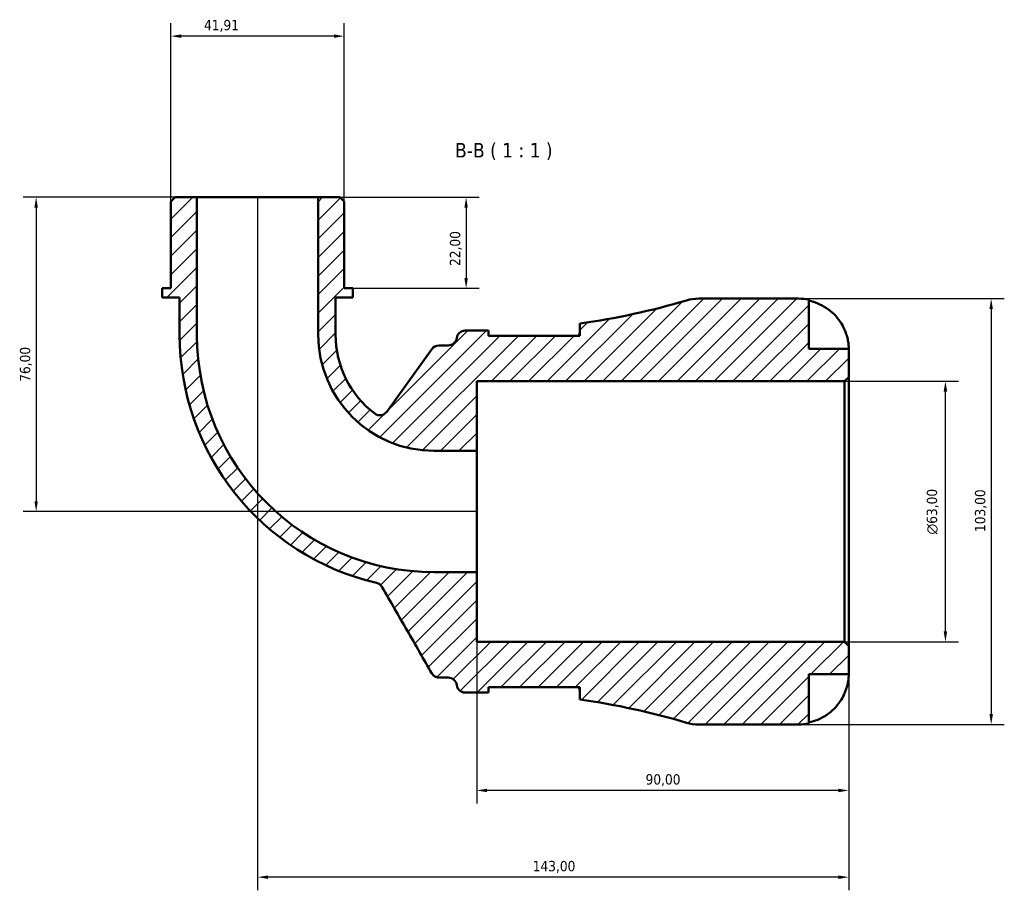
# Model space of a CAD drawing. Header units: millimetres. Extents: x 0 to 902, y 0 to 877.
# Tile 4 of 6: x 276 to 514, y 666 to 877. Entities that reach past the tile are written whole.
import ezdxf

# ---------------------------------------------------------------- set-up
doc = ezdxf.new("R2010")
doc.units = ezdxf.units.MM
for name, color, linetype, lineweight in [('Dimension (ISO)', 7, 'Continuous', 25), ('Hatch (ISO)', 7, 'Continuous', 18), ('Symbol (ISO)', 7, 'Continuous', 25), ('Visible (ISO)', 7, 'Continuous', 50)]:
    doc.layers.add(name, color=color, linetype=linetype, lineweight=lineweight)
doc.styles.add('Label Text (ISO)', font='tahoma.ttf')
doc.styles.add('Note Text (ISO)', font='tahoma.ttf')
doc.dimstyles.new('Default (ISO)', dxfattribs={"dimtxt": 2.5, "dimasz": 2.5, "dimexe": 3.175, "dimexo": 0, "dimgap": 0.762, "dimtad": 1, "dimrnd": 1e-08, "dimzin": 0, "dimtxsty": 'Note Text (ISO)', "dimcen": 0.09, "dimdle": 10, "dimclrd": 256, "dimclre": 256, "dimclrt": 256, "dimazin": 0, "dimtfac": 1.402080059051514, "dimtmove": 0, "dimatfit": 3, "dimfxl": 1, "dimtolj": 1, "dimtzin": 0, "dimlwd": -1, "dimlwe": -1, "dimarcsym": 0})

# ---------------------------------------------------------------- blocks, each defined once
blk = doc.blocks.new('*D7')
at = {"layer": 'Defpoints', "color": 0, "transparency": 16777216}
for p in [(475.0427675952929, 789.2451511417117), (499.4520365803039, 789.2451511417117), (475.0427675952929, 726.2451511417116)]:
    blk.add_point(p, dxfattribs=at)
at = {"layer": 'Dimension (ISO)', "transparency": 16777216}
for p, q in [((475.0427675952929, 789.2451511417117), (502.6270365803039, 789.2451511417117)), ((499.4520365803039, 728.7451511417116), (499.4520365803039, 786.7451511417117)), ((475.0427675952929, 726.2451511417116), (502.6270365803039, 726.2451511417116))]:
    blk.add_line(p, q, dxfattribs=at)
for points in [[(499.0353699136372, 786.7451511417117), (499.8687032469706, 786.7451511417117), (499.4520365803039, 789.2451511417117)], [(499.0353699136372, 728.7451511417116), (499.8687032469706, 728.7451511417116), (499.4520365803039, 726.2451511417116)]]:
    blk.add_solid(points, dxfattribs=at)
at = {"layer": 'Dimension (ISO)', "color": 232, "true_color": 0xca0064, "transparency": 16777216, "insert": (494.9285386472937, 752.1899507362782), "char_height": 2.5, "attachment_point": 1, "rotation": 90, "style": 'Note Text (ISO)'}
blk.add_mtext('\\A1;\\fAIGDT|b0|i0;\\H2.5000;\\ln\\fTahoma|b0|i0;\\H2.5000;63,00', dxfattribs=at)
blk = doc.blocks.new('*D8')
at = {"layer": 'Defpoints', "color": 0, "transparency": 16777216}
for p in [(312.1177675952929, 872.7301511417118), (312.1177675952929, 832.7151511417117), (354.0277675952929, 832.7151511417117)]:
    blk.add_point(p, dxfattribs=at)
at = {"layer": 'Dimension (ISO)', "transparency": 16777216}
for p, q in [((312.1177675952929, 832.7151511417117), (312.1177675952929, 875.9051511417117)), ((354.0277675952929, 832.7151511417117), (354.0277675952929, 875.9051511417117)), ((351.5277675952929, 872.7301511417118), (314.6177675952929, 872.7301511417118))]:
    blk.add_line(p, q, dxfattribs=at)
for points in [[(314.6177675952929, 873.1468178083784), (314.6177675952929, 872.3134844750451), (312.1177675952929, 872.7301511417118)], [(351.5277675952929, 873.1468178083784), (351.5277675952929, 872.3134844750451), (354.0277675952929, 872.7301511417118)]]:
    blk.add_solid(points, dxfattribs=at)
at = {"layer": 'Dimension (ISO)', "color": 232, "true_color": 0xca0064, "transparency": 16777216, "insert": (320.1190214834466, 876.6637427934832), "char_height": 2.5, "attachment_point": 1, "style": 'Note Text (ISO)'}
blk.add_mtext('\\A1;41,91', dxfattribs=at)
blk = doc.blocks.new('*D9')
at = {"layer": 'Defpoints', "color": 0, "transparency": 16777216}
for p in [(347.7412675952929, 833.7451511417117), (356.1232675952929, 811.7451511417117), (383.5150440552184, 811.7451511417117)]:
    blk.add_point(p, dxfattribs=at)
at = {"layer": 'Dimension (ISO)', "transparency": 16777216}
for p, q in [((347.7412675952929, 833.7451511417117), (386.6900440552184, 833.7451511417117)), ((383.5150440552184, 831.2451511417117), (383.5150440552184, 814.2451511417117)), ((356.1232675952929, 811.7451511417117), (386.6900440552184, 811.7451511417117))]:
    blk.add_line(p, q, dxfattribs=at)
for points in [[(383.0983773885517, 831.2451511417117), (383.9317107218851, 831.2451511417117), (383.5150440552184, 833.7451511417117)], [(383.0983773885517, 814.2451511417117), (383.9317107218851, 814.2451511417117), (383.5150440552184, 811.7451511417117)]]:
    blk.add_solid(points, dxfattribs=at)
at = {"layer": 'Dimension (ISO)', "color": 232, "true_color": 0xca0064, "transparency": 16777216, "insert": (379.5797734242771, 817.1316521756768), "char_height": 2.5, "attachment_point": 1, "rotation": 90, "style": 'Note Text (ISO)'}
blk.add_mtext('\\A1;22,00', dxfattribs=at)
blk = doc.blocks.new('*D10')
at = {"layer": 'Defpoints', "color": 0, "transparency": 16777216}
for p in [(318.4042675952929, 833.7451511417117), (279.5066758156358, 757.7451511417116), (386.0727675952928, 757.7451511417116)]:
    blk.add_point(p, dxfattribs=at)
at = {"layer": 'Dimension (ISO)', "transparency": 16777216}
for p, q in [((318.4042675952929, 833.7451511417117), (276.3316758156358, 833.7451511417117)), ((279.5066758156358, 831.2451511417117), (279.5066758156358, 760.2451511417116)), ((386.0727675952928, 757.7451511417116), (276.3316758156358, 757.7451511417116))]:
    blk.add_line(p, q, dxfattribs=at)
for points in [[(279.0900091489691, 831.2451511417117), (279.9233424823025, 831.2451511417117), (279.5066758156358, 833.7451511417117)], [(279.0900091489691, 760.2451511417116), (279.9233424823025, 760.2451511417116), (279.5066758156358, 757.7451511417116)]]:
    blk.add_solid(points, dxfattribs=at)
at = {"layer": 'Dimension (ISO)', "color": 232, "true_color": 0xca0064, "transparency": 16777216, "insert": (275.5730841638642, 789.1232572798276), "char_height": 2.5, "attachment_point": 1, "rotation": 90, "style": 'Note Text (ISO)'}
blk.add_mtext('\\A1;76,00', dxfattribs=at)
blk = doc.blocks.new('*D11')
at = {"layer": 'Defpoints', "color": 0, "transparency": 16777216}
for p in [(386.0727675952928, 743.0766511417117), (476.0727675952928, 725.2151511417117), (386.0727675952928, 690.2809202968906)]:
    blk.add_point(p, dxfattribs=at)
at = {"layer": 'Dimension (ISO)', "transparency": 16777216}
for p, q in [((386.0727675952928, 743.0766511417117), (386.0727675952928, 687.1059202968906)), ((476.0727675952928, 725.2151511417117), (476.0727675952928, 687.1059202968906)), ((473.5727675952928, 690.2809202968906), (388.5727675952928, 690.2809202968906))]:
    blk.add_line(p, q, dxfattribs=at)
for points in [[(388.5727675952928, 690.6975869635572), (388.5727675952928, 689.864253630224), (386.0727675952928, 690.2809202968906)], [(473.5727675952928, 690.6975869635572), (473.5727675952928, 689.864253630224), (476.0727675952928, 690.2809202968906)]]:
    blk.add_solid(points, dxfattribs=at)
at = {"layer": 'Dimension (ISO)', "color": 232, "true_color": 0xca0064, "transparency": 16777216, "insert": (426.9240100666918, 694.214511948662), "char_height": 2.5, "attachment_point": 1, "style": 'Note Text (ISO)'}
blk.add_mtext('\\A1;90,00', dxfattribs=at)
blk = doc.blocks.new('*D12')
at = {"layer": 'Defpoints', "color": 0, "transparency": 16777216}
for p in [(333.0727675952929, 833.7451511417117), (476.0727675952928, 725.2151511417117), (333.0727675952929, 669.3076504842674)]:
    blk.add_point(p, dxfattribs=at)
at = {"layer": 'Dimension (ISO)', "transparency": 16777216}
for p, q in [((333.0727675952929, 833.7451511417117), (333.0727675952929, 666.1326504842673)), ((476.0727675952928, 725.2151511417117), (476.0727675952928, 666.1326504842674)), ((473.5727675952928, 669.3076504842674), (335.5727675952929, 669.3076504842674))]:
    blk.add_line(p, q, dxfattribs=at)
for points in [[(335.5727675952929, 669.724317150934), (335.5727675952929, 668.8909838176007), (333.0727675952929, 669.3076504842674)], [(473.5727675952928, 669.724317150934), (473.5727675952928, 668.8909838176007), (476.0727675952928, 669.3076504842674)]]:
    blk.add_solid(points, dxfattribs=at)
at = {"layer": 'Dimension (ISO)', "color": 232, "true_color": 0xca0064, "transparency": 16777216, "insert": (399.6189395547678, 673.2429211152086), "char_height": 2.5, "attachment_point": 1, "style": 'Note Text (ISO)'}
blk.add_mtext('\\A1;143,00', dxfattribs=at)
blk = doc.blocks.new('*D13')
at = {"layer": 'Defpoints', "color": 0, "transparency": 16777216}
for p in [(463.9477675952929, 809.2451511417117), (463.9477675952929, 706.2451511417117), (510.5210668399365, 706.2451511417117)]:
    blk.add_point(p, dxfattribs=at)
at = {"layer": 'Dimension (ISO)', "transparency": 16777216}
for p, q in [((463.9477675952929, 809.2451511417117), (513.6960668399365, 809.2451511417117)), ((510.5210668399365, 806.7451511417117), (510.5210668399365, 708.7451511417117)), ((463.9477675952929, 706.2451511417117), (513.6960668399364, 706.2451511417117))]:
    blk.add_line(p, q, dxfattribs=at)
for points in [[(510.1044001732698, 806.7451511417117), (510.9377335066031, 806.7451511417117), (510.5210668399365, 809.2451511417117)], [(510.1044001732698, 708.7451511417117), (510.9377335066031, 708.7451511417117), (510.5210668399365, 706.2451511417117)]]:
    blk.add_solid(points, dxfattribs=at)
at = {"layer": 'Dimension (ISO)', "color": 232, "true_color": 0xca0064, "transparency": 16777216, "insert": (506.5857962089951, 752.7913231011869), "char_height": 2.5, "attachment_point": 1, "rotation": 90, "style": 'Note Text (ISO)'}
blk.add_mtext('\\A1;103,00', dxfattribs=at)

msp = doc.modelspace()

# ---------------------------------------------------------------- hatches: boundary and pattern name
at = {"layer": 'Hatch (ISO)'}
h = msp.add_hatch(dxfattribs=at)
h.set_pattern_fill('ANSI31', color=256, scale=25.4, style=0)
h.set_pattern_definition([(45, (0, 0), (-2.245064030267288, 2.245064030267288), [])])
edge = h.paths.add_edge_path()
edge.add_ellipse((439.7910390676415, 716.5451511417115), major_axis=(-2.931299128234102, -9.874081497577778), ratio=1, start_angle=3.087917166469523e-15, end_angle=16.53447088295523)
edge.add_line((439.7910390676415, 706.2451511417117), (463.9477675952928, 706.2451511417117))
edge.add_ellipse((463.9477675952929, 718.3701511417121), major_axis=(0, -12.12500000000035), ratio=1, start_angle=0, end_angle=11.53695903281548)
edge.add_line((466.3727675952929, 706.4901258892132), (466.3727675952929, 718.3701511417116))
edge.add_line((466.3727675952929, 718.3701511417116), (476.0727675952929, 718.3701511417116))
edge.add_line((476.0727675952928, 718.3701511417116), (476.0727675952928, 725.2151511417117))
edge.add_line((476.0727675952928, 725.2151511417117), (475.0427675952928, 726.2451511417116))
edge.add_line((475.0427675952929, 726.2451511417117), (386.0727675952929, 726.2451511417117))
edge.add_line((386.0727675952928, 726.2451511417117), (386.0727675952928, 743.0766511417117))
edge.add_line((386.0727675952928, 743.0766511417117), (375.8252675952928, 743.0766511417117))
edge.add_ellipse((375.8252675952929, 800.4976511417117), major_axis=(0, -57.42100000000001), ratio=1, start_angle=270, end_angle=360, ccw=False)
edge.add_line((318.4042675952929, 800.4976511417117), (318.4042675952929, 833.7451511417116))
edge.add_line((318.4042675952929, 833.7451511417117), (313.1477675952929, 833.7451511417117))
edge.add_line((313.1477675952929, 833.7451511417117), (312.1177675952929, 832.7151511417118))
edge.add_line((312.1177675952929, 832.7151511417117), (312.1177675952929, 811.7451511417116))
edge.add_line((312.1177675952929, 811.7451511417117), (310.0222675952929, 811.7451511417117))
edge.add_line((310.0222675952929, 811.7451511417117), (310.0222675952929, 809.5451511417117))
edge.add_line((310.0222675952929, 809.5451511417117), (314.2132675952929, 809.5451511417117))
edge.add_line((314.2132675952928, 809.5451511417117), (314.2132675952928, 800.4976511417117))
edge.add_ellipse((375.8252675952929, 800.4976511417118), major_axis=(-61.61200000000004, -1.77635683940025e-14), ratio=1, start_angle=0, end_angle=76.88047271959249)
edge.add_spline(control_points=[(361.8403761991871, 740.4938066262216), (361.98389211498, 740.4603578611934), (362.1234054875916, 740.4116058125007), (362.3896322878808, 740.2851706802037), (362.5155788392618, 740.2078517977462), (362.8444684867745, 739.95376725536), (363.0226817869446, 739.7498802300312), (363.1568030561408, 739.5175753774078)], knot_values=[-0.1688901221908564, -0.1688901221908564, -0.1688901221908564, -0.1688901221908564, -0.1246814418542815, -0.1246814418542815, -0.080472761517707, -0.080472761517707, 0, 0, 0, 0], degree=3, periodic=0)
edge.add_line((363.1568030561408, 739.5175753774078), (375.2305968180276, 718.6051511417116))
edge.add_spline(control_points=[(375.2305968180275, 718.6051511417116), (375.3437694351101, 718.4091304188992), (375.4884792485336, 718.2330956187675), (375.8293191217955, 717.935174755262), (376.0231306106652, 717.8153153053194), (376.4806886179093, 717.6275448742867), (376.7463666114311, 717.5751511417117), (377.0146091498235, 717.5751511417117)], knot_values=[-0.2162799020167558, -0.2162799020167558, -0.2162799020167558, -0.2162799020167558, -0.1483763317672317, -0.1483763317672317, -0.08047276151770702, -0.08047276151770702, 0, 0, 0, 0], degree=3, periodic=0)
edge.add_line((377.0146091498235, 717.5751511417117), (379.1975818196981, 717.5751511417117))
edge.add_ellipse((379.1975818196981, 715.5151511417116), major_axis=(8.881784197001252e-15, 2.060000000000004), ratio=1, start_angle=277.18075578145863, end_angle=360, ccw=False)
edge.add_ellipse((383.2852675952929, 716.0301511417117), major_axis=(-2.043842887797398, -0.257499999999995), ratio=1, start_angle=0, end_angle=82.81924421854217)
edge.add_line((383.2852675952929, 713.9701511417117), (386.6252675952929, 713.9701511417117))
edge.add_ellipse((386.6252675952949, 537.4562429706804), major_axis=(-2.025046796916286e-12, 176.5139081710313), ratio=1, start_angle=359.24772622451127, end_angle=360, ccw=False)
edge.add_line((388.942767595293, 713.9549369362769), (388.9427675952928, 715.2301511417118))
edge.add_line((388.9427675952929, 715.2301511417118), (410.9927675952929, 715.2301511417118))
edge.add_line((410.9927675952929, 715.2301511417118), (410.9927675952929, 712.2801106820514))
edge.add_ellipse((386.625267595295, 537.4562429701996), major_axis=(24.3674999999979, 174.8238677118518), ratio=1, start_angle=351.4004726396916, end_angle=360, ccw=False)
edge = h.paths.add_edge_path()
edge.add_ellipse((439.7910390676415, 798.945151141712), major_axis=(3.552713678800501e-14, 10.2999999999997), ratio=1, start_angle=0, end_angle=16.53447088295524)
edge.add_ellipse((386.625267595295, 978.0340593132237), major_axis=(50.23447234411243, -169.214826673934), ratio=1, start_angle=351.4004726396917, end_angle=360, ccw=False)
edge.add_line((410.9927675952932, 803.2101916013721), (410.9927675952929, 800.2601511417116))
edge.add_line((410.9927675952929, 800.2601511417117), (388.9427675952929, 800.2601511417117))
edge.add_line((388.9427675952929, 800.2601511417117), (388.9427675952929, 801.5353653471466))
edge.add_ellipse((386.6252675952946, 978.0340593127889), major_axis=(2.317499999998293, -176.4986939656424), ratio=1, start_angle=359.24772622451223, end_angle=360, ccw=False)
edge.add_line((386.6252675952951, 801.5201511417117), (383.2852675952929, 801.5201511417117))
edge.add_ellipse((383.2852675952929, 799.4601511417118), major_axis=(-2.664535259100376e-14, 2.060000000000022), ratio=1, start_angle=0, end_angle=82.8192442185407)
edge.add_ellipse((379.1975818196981, 799.9751511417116), major_axis=(2.043842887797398, -0.2575000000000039), ratio=1, start_angle=277.1807557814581, end_angle=360, ccw=False)
edge.add_line((379.1975818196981, 797.9151511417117), (376.8823074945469, 797.9151511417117))
edge.add_ellipse((376.8823074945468, 795.8551511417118), major_axis=(1.77635683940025e-14, 2.059999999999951), ratio=1, start_angle=0, end_angle=54.32709197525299)
edge.add_line((375.2088472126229, 797.056454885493), (364.3207127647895, 781.8888832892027))
edge.add_ellipse((362.6472524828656, 783.0901870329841), major_axis=(1.673460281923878, -1.201303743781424), ratio=1, start_angle=268.546004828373, end_angle=359.99999999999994, ccw=False)
edge.add_ellipse((375.8252675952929, 800.4976511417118), major_axis=(-14.42139491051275, -19.04990335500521), ratio=1, start_angle=307.12690319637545, end_angle=360, ccw=False)
edge.add_line((351.9322675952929, 800.4976511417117), (351.9322675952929, 809.5451511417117))
edge.add_line((351.9322675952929, 809.5451511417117), (356.1232675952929, 809.5451511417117))
edge.add_line((356.1232675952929, 809.5451511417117), (356.1232675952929, 811.7451511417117))
edge.add_line((356.1232675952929, 811.7451511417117), (354.0277675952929, 811.7451511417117))
edge.add_line((354.0277675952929, 811.7451511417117), (354.0277675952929, 832.7151511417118))
edge.add_line((354.0277675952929, 832.7151511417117), (352.9977675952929, 833.7451511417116))
edge.add_line((352.9977675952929, 833.7451511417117), (347.7412675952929, 833.7451511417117))
edge.add_line((347.7412675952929, 833.7451511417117), (347.7412675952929, 800.4976511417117))
edge.add_ellipse((375.8252675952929, 800.4976511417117), major_axis=(-28.08400000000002, 5.990919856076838e-40), ratio=1, start_angle=0, end_angle=90)
edge.add_line((375.8252675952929, 772.4136511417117), (386.0727675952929, 772.4136511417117))
edge.add_line((386.0727675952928, 772.4136511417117), (386.0727675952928, 789.2451511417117))
edge.add_line((386.0727675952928, 789.2451511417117), (475.0427675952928, 789.2451511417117))
edge.add_line((475.0427675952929, 789.2451511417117), (476.0727675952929, 790.2751511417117))
edge.add_line((476.0727675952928, 790.2751511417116), (476.0727675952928, 797.1201511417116))
edge.add_line((476.0727675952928, 797.1201511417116), (466.3727675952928, 797.1201511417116))
edge.add_line((466.3727675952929, 797.1201511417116), (466.3727675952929, 809.00017639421))
edge.add_ellipse((463.9477675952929, 797.1201511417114), major_axis=(2.425000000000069, 11.88002525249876), ratio=1, start_angle=0, end_angle=11.53695903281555)
edge.add_line((463.9477675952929, 809.2451511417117), (439.7910390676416, 809.2451511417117))

# ---------------------------------------------------------------- linework, layer by layer
at = {"layer": 'Visible (ISO)'}
for p, q in [((313.1477675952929, 833.7451511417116), (312.1177675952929, 832.7151511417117)), ((318.4042675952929, 833.7451511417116), (313.1477675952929, 833.7451511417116)), ((318.4042675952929, 800.4976511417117), (318.4042675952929, 833.7451511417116)), ((347.7412675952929, 833.7451511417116), (318.4042675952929, 833.7451511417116)), ((352.9977675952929, 833.7451511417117), (347.7412675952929, 833.7451511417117)), ((347.7412675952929, 833.7451511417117), (347.7412675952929, 800.4976511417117)), ((354.0277675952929, 832.7151511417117), (352.9977675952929, 833.7451511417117)), ((312.1177675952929, 832.7151511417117), (312.1177675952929, 811.7451511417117)), ((354.0277675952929, 811.7451511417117), (354.0277675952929, 832.7151511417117)), ((312.1177675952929, 811.7451511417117), (310.0222675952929, 811.7451511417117)), ((310.0222675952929, 811.7451511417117), (310.0222675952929, 809.5451511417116)), ((356.1232675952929, 811.7451511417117), (354.0277675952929, 811.7451511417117)), ((356.1232675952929, 809.5451511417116), (356.1232675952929, 811.7451511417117)), ((310.0222675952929, 809.5451511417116), (314.2132675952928, 809.5451511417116)), ((314.2132675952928, 809.5451511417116), (314.2132675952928, 800.4976511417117)), ((351.9322675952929, 800.4976511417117), (351.9322675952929, 809.5451511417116)), ((351.9322675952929, 809.5451511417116), (356.1232675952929, 809.5451511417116)), ((463.9477675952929, 809.2451511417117), (439.7910390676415, 809.2451511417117)), ((466.3727675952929, 797.1201511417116), (466.3727675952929, 809.00017639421)), ((410.9927675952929, 803.2101916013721), (410.9927675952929, 800.2601511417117)), ((386.6252675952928, 801.5201511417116), (383.2852675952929, 801.5201511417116)), ((388.9427675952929, 800.2601511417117), (388.9427675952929, 801.5353653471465)), ((410.9927675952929, 800.2601511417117), (388.9427675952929, 800.2601511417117)), ((379.1975818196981, 797.9151511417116), (376.8823074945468, 797.9151511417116)), ((375.2088472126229, 797.056454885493), (364.3207127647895, 781.8888832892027)), ((476.0727675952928, 797.1201511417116), (466.3727675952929, 797.1201511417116)), ((476.0727675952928, 790.2751511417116), (476.0727675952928, 797.1201511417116)), ((386.0727675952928, 772.4136511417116), (386.0727675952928, 789.2451511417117)), ((386.0727675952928, 789.2451511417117), (475.0427675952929, 789.2451511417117)), ((475.0427675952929, 789.2451511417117), (476.0727675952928, 790.2751511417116)), ((475.0427675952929, 789.2451511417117), (475.0427675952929, 726.2451511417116)), ((476.0727675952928, 725.2151511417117), (476.0727675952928, 790.2751511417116)), ((375.8252675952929, 772.4136511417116), (386.0727675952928, 772.4136511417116)), ((386.0727675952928, 743.0766511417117), (386.0727675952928, 772.4136511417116)), ((386.0727675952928, 743.0766511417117), (375.8252675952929, 743.0766511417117)), ((386.0727675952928, 726.2451511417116), (386.0727675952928, 743.0766511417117)), ((475.0427675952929, 726.2451511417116), (386.0727675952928, 726.2451511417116)), ((476.0727675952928, 725.2151511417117), (475.0427675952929, 726.2451511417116)), ((476.0727675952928, 718.3701511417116), (476.0727675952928, 725.2151511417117)), ((377.0146091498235, 717.5751511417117), (379.1975818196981, 717.5751511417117)), ((466.3727675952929, 706.4901258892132), (466.3727675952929, 718.3701511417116)), ((466.3727675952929, 718.3701511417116), (476.0727675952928, 718.3701511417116)), ((388.9427675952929, 713.9549369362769), (388.9427675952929, 715.2301511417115)), ((388.9427675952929, 715.2301511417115), (410.9927675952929, 715.2301511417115)), ((410.9927675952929, 715.2301511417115), (410.9927675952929, 712.2801106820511)), ((383.2852675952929, 713.9701511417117), (386.6252675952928, 713.9701511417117)), ((439.7910390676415, 706.2451511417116), (463.9477675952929, 706.2451511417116))]:
    msp.add_line(p, q, dxfattribs=at)
for centre, radius, start, end in [((386.625267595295, 978.0340593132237), 176.5139081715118, 277.9349435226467, 286.5344708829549), ((439.7910390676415, 798.945151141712), 10.2999999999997, 90, 106.5344708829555), ((463.9477675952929, 797.1201511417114), 12.12500000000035, 78.46304096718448, 90), ((375.8252675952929, 800.4976511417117), 61.61200000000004, 180, 256.8804727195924), ((375.8252675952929, 800.4976511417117), 57.42100000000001, 180, 270), ((375.8252675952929, 800.4976511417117), 28.08400000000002, 180, 270), ((375.8252675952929, 800.4976511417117), 23.89300000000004, 180, 232.8730968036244), ((383.2852675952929, 799.4601511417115), 2.060000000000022, 90, 172.8192442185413), ((386.6252675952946, 978.0340593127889), 176.5139081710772, 270.0000000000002, 270.7522737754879), ((376.8823074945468, 795.8551511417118), 2.059999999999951, 90, 144.3270919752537), ((379.1975818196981, 799.9751511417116), 2.060000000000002, 270, 352.8192442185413), ((362.6472524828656, 783.0901870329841), 2.060000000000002, 232.8730968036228, 324.3270919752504), ((379.1975818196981, 715.5151511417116), 2.060000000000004, 7.18075578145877, 90), ((383.2852675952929, 716.0301511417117), 2.060000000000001, 187.1807557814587, 270.000000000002), ((386.6252675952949, 537.4562429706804), 176.5139081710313, 89.24772622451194, 90.00000000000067), ((386.625267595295, 537.4562429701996), 176.5139081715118, 73.46552911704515, 82.06505647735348), ((439.7910390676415, 716.5451511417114), 10.2999999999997, 253.465529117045, 270.0000000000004), ((463.9477675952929, 718.370151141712), 12.12500000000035, 270, 281.5369590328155)]:
    msp.add_arc(centre, radius, start, end, dxfattribs=at)
for points, knots in [([(466.3727675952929, 808.7701951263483), (467.1493155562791, 808.6109684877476), (467.907756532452, 808.3714924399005), (469.2706243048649, 807.8055883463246), (469.9972506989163, 807.4236106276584), (471.3534345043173, 806.5147519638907), (471.9830013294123, 805.9878850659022), (473.0421241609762, 804.9257410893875), (473.5688618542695, 804.292243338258), (474.3762812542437, 803.0796192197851), (474.6866398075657, 802.5200617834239), (474.9409883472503, 801.9701511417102)], [0.2300371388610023, 0.2300371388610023, 0.2300371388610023, 0.2300371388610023, 0.4481544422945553, 0.4481544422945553, 0.6727436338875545, 0.6727436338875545, 0.8973328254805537, 0.8973328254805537, 1.122732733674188, 1.122732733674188, 1.29814861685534, 1.29814861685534, 1.29814861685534, 1.29814861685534]), ([(410.7778982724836, 800.2601391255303), (410.7899073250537, 800.284517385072), (410.8014327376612, 800.3087380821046), (410.931453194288, 800.5921339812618), (410.9927675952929, 800.8311223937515), (410.9927675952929, 801.0460784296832)], [-0.4378894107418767, -0.4378894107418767, -0.4378894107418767, -0.4378894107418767, -0.4181575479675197, -0.4181575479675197, -0.2054532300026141, -0.2054532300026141, -0.2054532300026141, -0.2054532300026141]), ([(474.9409883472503, 801.9701511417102), (475.0980332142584, 801.6306145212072), (475.2402122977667, 801.2859236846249), (475.5156253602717, 800.528726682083), (475.6387928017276, 800.1233975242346), (475.8489030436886, 799.2899462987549), (475.9245940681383, 798.8787771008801), (476.0348854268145, 798.0827876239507), (476.0563417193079, 797.7345214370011), (476.0750416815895, 797.247204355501), (476.0727675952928, 797.1201511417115), (476.0727675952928, 797.1201511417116)], [-0.7751869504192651, -0.7751869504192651, -0.7751869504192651, -0.7751869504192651, -0.6645320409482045, -0.6645320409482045, -0.5318598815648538, -0.5318598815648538, -0.3786619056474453, -0.3786619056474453, -0.1922729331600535, -0.1922729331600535, 0, 0, 0, 0]), ([(361.8403761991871, 740.4938066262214), (361.98389211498, 740.4603578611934), (362.1234054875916, 740.4116058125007), (362.3896322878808, 740.2851706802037), (362.5155788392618, 740.2078517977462), (362.8444684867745, 739.95376725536), (363.0226817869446, 739.7498802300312), (363.1568030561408, 739.5175753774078)], [-0.1688901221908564, -0.1688901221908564, -0.1688901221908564, -0.1688901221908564, -0.1246814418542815, -0.1246814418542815, -0.080472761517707, -0.080472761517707, 0, 0, 0, 0]), ([(363.1568030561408, 739.5175753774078), (365.1930545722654, 735.9906842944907), (367.2293060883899, 732.4637932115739), (371.2539040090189, 725.4929851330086), (373.2422504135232, 722.04906813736), (375.2305968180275, 718.6051511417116)], [-2.533692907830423, -2.533692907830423, -2.533692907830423, -2.533692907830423, -1.31194199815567, -1.31194199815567, -0.1189341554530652, -0.1189341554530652, -0.1189341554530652, -0.1189341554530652]), ([(375.2305968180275, 718.6051511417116), (375.3437694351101, 718.4091304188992), (375.4884792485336, 718.2330956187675), (375.8293191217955, 717.935174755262), (376.0231306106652, 717.8153153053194), (376.4806886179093, 717.6275448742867), (376.7463666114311, 717.5751511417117), (377.0146091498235, 717.5751511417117)], [-0.2162799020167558, -0.2162799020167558, -0.2162799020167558, -0.2162799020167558, -0.1483763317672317, -0.1483763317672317, -0.08047276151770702, -0.08047276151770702, 0, 0, 0, 0]), ([(476.0727675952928, 718.3701511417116), (476.0727675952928, 718.3701511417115), (476.073276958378, 718.3115035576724), (476.0689012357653, 718.0684488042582), (476.0633296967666, 717.8734281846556), (476.0186247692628, 717.2851776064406), (475.9695130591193, 716.8565374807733), (475.8054666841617, 716.0198607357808), (475.7178281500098, 715.6558375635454), (475.5224449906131, 714.9960076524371), (475.4269280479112, 714.7104637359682), (475.2089699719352, 714.1299988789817), (475.0867942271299, 713.8372375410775), (474.9497760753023, 713.5391795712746), (474.9453875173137, 713.5296623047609), (474.9409883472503, 713.5201511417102)], [-3.375359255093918, -3.375359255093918, -3.375359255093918, -3.375359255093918, -3.244720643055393, -3.244720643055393, -3.100812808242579, -3.100812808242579, -2.913185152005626, -2.913185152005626, -2.785408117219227, -2.785408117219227, -2.69094330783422, -2.69094330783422, -2.594272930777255, -2.594272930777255, -2.591082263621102, -2.591082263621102, -2.591082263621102, -2.591082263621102]), ([(474.9409883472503, 713.5201511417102), (474.6866398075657, 712.9702404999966), (474.3762812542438, 712.4106830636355), (473.5688618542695, 711.1980589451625), (473.0421241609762, 710.5645611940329), (471.9830013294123, 709.5024172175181), (471.3534345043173, 708.9755503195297), (469.9972506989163, 708.0666916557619), (469.2706243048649, 707.6847139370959), (467.907756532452, 707.1188098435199), (467.1493155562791, 706.8793337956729), (466.3727675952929, 706.7201071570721)], [5.914314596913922, 5.914314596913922, 5.914314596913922, 5.914314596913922, 6.089730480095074, 6.089730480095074, 6.315130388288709, 6.315130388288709, 6.539719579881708, 6.539719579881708, 6.764308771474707, 6.764308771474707, 6.982426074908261, 6.982426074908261, 6.982426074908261, 6.982426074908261])]:
    msp.add_open_spline(points, degree=3, knots=knots, dxfattribs=at)
msp.add_open_spline([(410.9927675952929, 714.4442238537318), (410.9927675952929, 714.6791749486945), (410.9195292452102, 714.9428042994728), (410.7778937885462, 715.2301513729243)], degree=3, dxfattribs=at)

# ---------------------------------------------------------------- texts
at = {"layer": 'Symbol (ISO)', "insert": (380.8463157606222, 842.7451512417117), "char_height": 3.499999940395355, "attachment_point": 7, "style": 'Label Text (ISO)'}
msp.add_mtext('B-B ( 1 : 1 )', dxfattribs=at)

# ---------------------------------------------------------------- dimensions: what is measured, and where the dimension line sits
at = {"layer": 'Dimension (ISO)'}
dim = msp.add_linear_dim(base=(312.1177675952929, 872.7301511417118), p1=(354.0277675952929, 832.7151511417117), p2=(312.1177675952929, 832.7151511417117), dimstyle='Default (ISO)', override={"dimdec": 2, "dimtp": 0, "dimtm": -0, "dimtdec": 2, "dimtofl": 0, "dimatfit": 1}, dxfattribs=at)
dim.commit()
dim.dimension.update_dxf_attribs({"geometry": '*D8', "text_midpoint": (324.2207675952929, 872.7301511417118), "dimtype": 160})
for base, p1, p2, angle, picture, middle in [((279.5066758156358, 757.7451511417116), (318.4042675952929, 833.7451511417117), (386.0727675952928, 757.7451511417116), 90, '*D10', (279.5066758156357, 793.2451511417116)), ((333.0727675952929, 669.3076504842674), (476.0727675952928, 725.2151511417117), (333.0727675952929, 833.7451511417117), 180, '*D12', (404.5727675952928, 669.3076504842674)), ((383.5150440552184, 811.7451511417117), (347.7412675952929, 833.7451511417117), (356.1232675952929, 811.7451511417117), 90, '*D9', (383.5150440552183, 821.2451511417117)), ((510.5210668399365, 706.2451511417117), (463.9477675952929, 809.2451511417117), (463.9477675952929, 706.2451511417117), 90, '*D13', (510.5210668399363, 757.7451511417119)), ((386.0727675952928, 690.2809202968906), (476.0727675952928, 725.2151511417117), (386.0727675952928, 743.0766511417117), 180, '*D11', (431.0727675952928, 690.2809202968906))]:
    dim = msp.add_linear_dim(base=base, p1=p1, p2=p2, angle=angle, dimstyle='Default (ISO)', override={"dimdec": 2, "dimtp": 0, "dimtm": -0, "dimtdec": 2, "dimtofl": 0, "dimatfit": 1}, dxfattribs=at)
    dim.commit()
    dim.dimension.update_dxf_attribs({"geometry": picture, "text_midpoint": middle, "dimtype": 160})
dim = msp.add_linear_dim(base=(499.4520365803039, 789.2451511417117), p1=(475.0427675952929, 726.2451511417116), p2=(475.0427675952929, 789.2451511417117), angle=90, text='\\fAIGDT|b0|i0;\\H2.5000;\\ln\\fTahoma|b0|i0;\\H2.5000;<>', dimstyle='Default (ISO)', override={"dimdec": 2, "dimtp": 0, "dimtm": -0, "dimtdec": 2, "dimtofl": 0, "dimatfit": 1}, dxfattribs=at)
dim.commit()
dim.dimension.update_dxf_attribs({"geometry": '*D7', "text_midpoint": (499.4520365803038, 757.7451511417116), "dimtype": 160})

doc.saveas('drawing.dxf')
